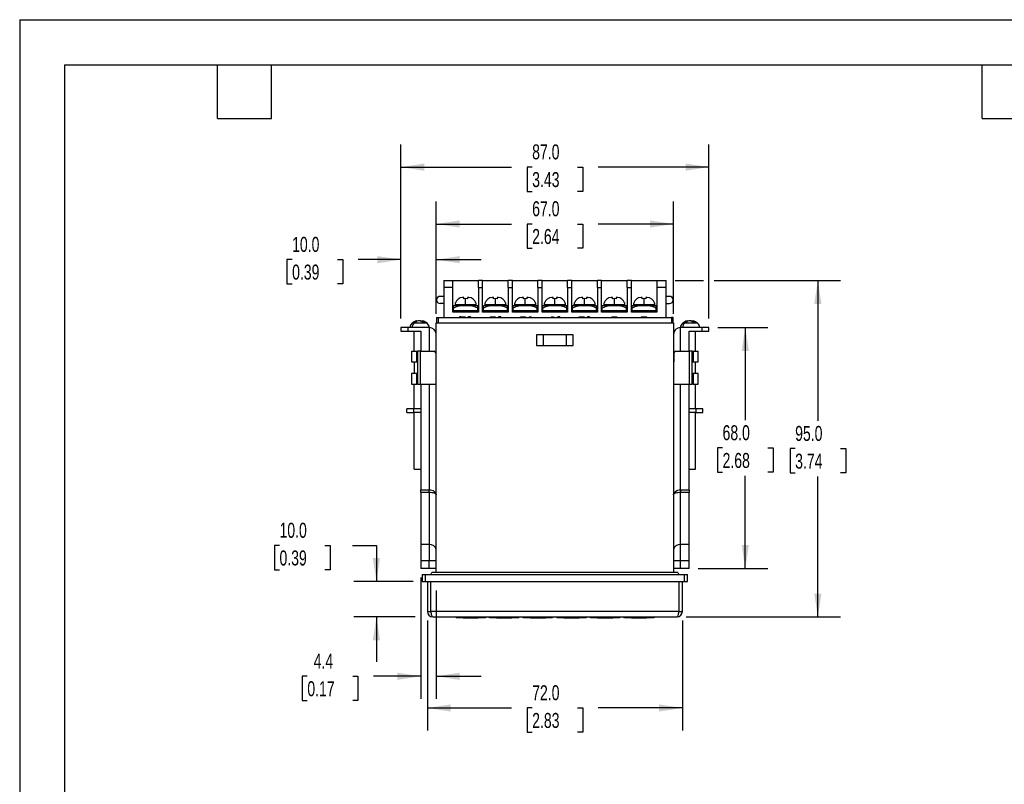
# Model space of a CAD drawing. Header units: millimetres. Extents: x 0 to 559, y 0 to 432.
# Tile 2 of 7: x 0 to 278, y 216 to 432. Entities that reach past the tile are written whole.
import ezdxf

# ---------------------------------------------------------------- set-up
doc = ezdxf.new("R2010")
doc.units = ezdxf.units.MM
doc.header["$LTSCALE"] = 2
doc.layers.add('DIMENSIONS', color=140, linetype='Continuous', lineweight=25)
doc.layers.add('TEXT', color=140, linetype='Continuous', lineweight=25)
doc.styles.add('SLDTEXTSTYLE0', font='TXT', dxfattribs={"width": 0.7})
doc.dimstyles.new('SLDDIMSTYLE1', dxfattribs={"dimtxt": 4.316016, "dimasz": 6.604, "dimexe": 0, "dimexo": 0.0625, "dimgap": 1.079004, "dimtad": 0, "dimtih": 1, "dimtoh": 1, "dimdec": 1, "dimrnd": 1e-09, "dimzin": 12, "dimdsep": 46, "dimtxsty": 'SLDTEXTSTYLE0', "dimsah": 1, "dimcen": 0.09, "dimadec": 0, "dimazin": 3, "dimtfac": 1, "dimtdec": 1, "dimtmove": 0, "dimatfit": 0, "dimfxl": 0, "dimfrac": 2, "dimtolj": 1, "dimtzin": 12, "dimarcsym": 0})
doc.dimstyles.new('SLDDIMSTYLE2', dxfattribs={"dimtxt": 4.316016, "dimasz": 6.604, "dimexe": 0, "dimexo": 0.0625, "dimgap": 1.079004, "dimtad": 0, "dimtih": 1, "dimtoh": 1, "dimdec": 1, "dimrnd": 1e-09, "dimzin": 4, "dimdsep": 46, "dimtxsty": 'SLDTEXTSTYLE0', "dimsah": 1, "dimcen": 0.09, "dimadec": 0, "dimazin": 1, "dimtfac": 1, "dimtdec": 1, "dimtmove": 0, "dimatfit": 0, "dimfxl": 0, "dimfrac": 2, "dimtolj": 1, "dimtzin": 12, "dimarcsym": 0})
doc.dimstyles.new('SLDDIMSTYLE3', dxfattribs={"dimtxt": 4.316016, "dimasz": 6.604, "dimexe": 0, "dimexo": 0.0625, "dimgap": 1.079004, "dimtad": 0, "dimtih": 1, "dimtoh": 1, "dimdec": 1, "dimrnd": 1e-09, "dimzin": 4, "dimdsep": 46, "dimtxsty": 'SLDTEXTSTYLE0', "dimsah": 1, "dimcen": 0.09, "dimadec": 0, "dimazin": 1, "dimtfac": 1, "dimtdec": 1, "dimtofl": 0, "dimtmove": 0, "dimatfit": 3, "dimfxl": 0, "dimfrac": 2, "dimtolj": 1, "dimtzin": 12, "dimarcsym": 0})

# ---------------------------------------------------------------- blocks, each defined once
blk = doc.blocks.new('_D_14')
at = {"layer": 'DIMENSIONS'}
for p, q in [((117.65, 348.72), (117.65, 380.46)), ((184.65, 348.72), (184.65, 380.46)), ((117.65, 374.11), (138.89, 374.11)), ((144.74, 374.11), (143.29, 374.11)), ((143.29, 374.11), (143.29, 367.26)), ((157.56, 374.11), (159.01, 374.11)), ((159.01, 374.11), (159.01, 367.26)), ((184.65, 374.11), (163.41, 374.11)), ((143.29, 367.26), (144.74, 367.26)), ((159.01, 367.26), (157.56, 367.26))]:
    blk.add_line(p, q, dxfattribs=at)
for points in [[(117.65, 374.11), (124.25, 373.1), (124.25, 375.13)], [(184.65, 374.11), (178.05, 375.13), (178.05, 373.1)]]:
    blk.add_solid(points, dxfattribs=at)
at = {"layer": 'DIMENSIONS', "char_height": 4.233, "attachment_point": 1, "style": 'SLDTEXTSTYLE0'}
for s, insert in [('67.0', (144.74, 380.54)), ('2.64', (144.74, 372.71))]:
    blk.add_mtext(s, dxfattribs=dict(at, insert=insert))
blk = doc.blocks.new('_D_15')
at = {"layer": 'DIMENSIONS'}
for p, q in [((107.65, 347.42), (107.65, 396.53)), ((194.65, 347.42), (194.65, 396.53)), ((107.65, 390.18), (138.89, 390.18)), ((144.74, 390.18), (143.29, 390.18)), ((143.29, 390.18), (143.29, 383.32)), ((157.56, 390.18), (159.01, 390.18)), ((159.01, 390.18), (159.01, 383.32)), ((194.65, 390.18), (163.41, 390.18)), ((143.29, 383.32), (144.74, 383.32)), ((159.01, 383.32), (157.56, 383.32))]:
    blk.add_line(p, q, dxfattribs=at)
for points in [[(107.65, 390.18), (114.25, 389.16), (114.25, 391.19)], [(194.65, 390.18), (188.05, 391.19), (188.05, 389.16)]]:
    blk.add_solid(points, dxfattribs=at)
at = {"layer": 'DIMENSIONS', "char_height": 4.233, "attachment_point": 1, "style": 'SLDTEXTSTYLE0'}
for s, insert in [('87.0', (144.74, 396.6)), ('3.43', (144.74, 388.77))]:
    blk.add_mtext(s, dxfattribs=dict(at, insert=insert))
blk = doc.blocks.new('_D_16')
at = {"layer": 'DIMENSIONS'}
for p, q in [((185.09, 358.18), (193.13, 358.18)), ((196.17, 358.18), (231.77, 358.18)), ((225.42, 358.18), (225.42, 318.5)), ((219.01, 310.68), (217.56, 310.68)), ((217.56, 310.68), (217.56, 303.82)), ((231.83, 310.68), (233.28, 310.68)), ((233.28, 310.68), (233.28, 303.82)), ((217.56, 303.82), (219.01, 303.82)), ((233.28, 303.82), (231.83, 303.82)), ((225.42, 263.18), (225.42, 302.85)), ((188.19, 263.18), (231.77, 263.18))]:
    blk.add_line(p, q, dxfattribs=at)
for points in [[(225.42, 358.18), (224.41, 351.57), (226.44, 351.57)], [(225.42, 263.18), (226.44, 269.78), (224.41, 269.78)]]:
    blk.add_solid(points, dxfattribs=at)
at = {"layer": 'DIMENSIONS', "char_height": 4.233, "attachment_point": 1, "style": 'SLDTEXTSTYLE0'}
for s, insert in [('95.0', (219.01, 317.1)), ('3.74', (219.01, 309.27))]:
    blk.add_mtext(s, dxfattribs=dict(at, insert=insert))
blk = doc.blocks.new('_D_17')
at = {"layer": 'DIMENSIONS'}
for p, q in [((115.15, 262.14), (115.15, 231.11)), ((187.15, 262.14), (187.15, 231.11)), ((115.15, 237.46), (138.89, 237.46)), ((144.74, 237.46), (143.29, 237.46)), ((143.29, 237.46), (143.29, 230.6)), ((157.56, 237.46), (159.01, 237.46)), ((159.01, 237.46), (159.01, 230.6)), ((187.15, 237.46), (163.41, 237.46)), ((143.29, 230.6), (144.74, 230.6)), ((159.01, 230.6), (157.56, 230.6))]:
    blk.add_line(p, q, dxfattribs=at)
for points in [[(115.15, 237.46), (121.75, 236.44), (121.75, 238.47)], [(187.15, 237.46), (180.55, 238.47), (180.55, 236.44)]]:
    blk.add_solid(points, dxfattribs=at)
at = {"layer": 'DIMENSIONS', "char_height": 4.233, "attachment_point": 1, "style": 'SLDTEXTSTYLE0'}
for s, insert in [('72.0', (144.74, 243.88)), ('2.83', (144.74, 236.06))]:
    blk.add_mtext(s, dxfattribs=dict(at, insert=insert))
blk = doc.blocks.new('_D_18')
at = {"layer": 'DIMENSIONS'}
for p, q in [((73.38, 283.33), (71.93, 283.33)), ((71.93, 283.33), (71.93, 276.47)), ((86.21, 283.33), (87.65, 283.33)), ((87.65, 283.33), (87.65, 276.47)), ((93.99, 283.33), (100.75, 283.33)), ((100.75, 283.33), (100.75, 273.18)), ((71.93, 276.47), (73.38, 276.47)), ((87.65, 276.47), (86.21, 276.47)), ((111.11, 273.18), (94.4, 273.18)), ((111.73, 263.18), (94.4, 263.18)), ((100.75, 263.18), (100.75, 250.48))]:
    blk.add_line(p, q, dxfattribs=at)
for points in [[(100.75, 273.18), (101.77, 279.78), (99.74, 279.78)], [(100.75, 263.18), (99.74, 256.57), (101.77, 256.57)]]:
    blk.add_solid(points, dxfattribs=at)
at = {"layer": 'DIMENSIONS', "char_height": 4.233, "attachment_point": 1, "style": 'SLDTEXTSTYLE0'}
for s, insert in [('10.0', (73.38, 289.75)), ('0.39', (73.38, 281.93))]:
    blk.add_mtext(s, dxfattribs=dict(at, insert=insert))
blk = doc.blocks.new('_D_19')
at = {"layer": 'DIMENSIONS'}
for p, q in [((113.25, 274.34), (113.25, 240.06)), ((117.65, 270.64), (117.65, 240.06)), ((81.24, 246.41), (79.79, 246.41)), ((79.79, 246.41), (79.79, 239.55)), ((94.06, 246.41), (95.51, 246.41)), ((95.51, 246.41), (95.51, 239.55)), ((113.25, 246.41), (99.91, 246.41)), ((117.65, 246.41), (130.35, 246.41)), ((79.79, 239.55), (81.24, 239.55)), ((95.51, 239.55), (94.06, 239.55))]:
    blk.add_line(p, q, dxfattribs=at)
for points in [[(113.25, 246.41), (106.65, 247.42), (106.65, 245.39)], [(117.65, 246.41), (124.25, 245.39), (124.25, 247.42)]]:
    blk.add_solid(points, dxfattribs=at)
at = {"layer": 'DIMENSIONS', "char_height": 4.233, "attachment_point": 1, "style": 'SLDTEXTSTYLE0'}
for s, insert in [('4.4', (83.03, 252.83)), ('0.17', (81.24, 245.01))]:
    blk.add_mtext(s, dxfattribs=dict(at, insert=insert))
blk = doc.blocks.new('_D_20')
at = {"layer": 'DIMENSIONS'}
for p, q in [((107.65, 347.42), (107.65, 370.4)), ((117.65, 348.72), (117.65, 370.4)), ((76.94, 364.05), (75.49, 364.05)), ((75.49, 364.05), (75.49, 357.19)), ((89.77, 364.05), (91.22, 364.05)), ((91.22, 364.05), (91.22, 357.19)), ((107.65, 364.05), (95.62, 364.05)), ((117.65, 364.05), (130.35, 364.05)), ((75.49, 357.19), (76.94, 357.19)), ((91.22, 357.19), (89.77, 357.19))]:
    blk.add_line(p, q, dxfattribs=at)
for points in [[(107.65, 364.05), (101.05, 365.06), (101.05, 363.03)], [(117.65, 364.05), (124.25, 363.03), (124.25, 365.06)]]:
    blk.add_solid(points, dxfattribs=at)
at = {"layer": 'DIMENSIONS', "char_height": 4.233, "attachment_point": 1, "style": 'SLDTEXTSTYLE0'}
for s, insert in [('10.0', (76.94, 370.47)), ('0.39', (76.94, 362.65))]:
    blk.add_mtext(s, dxfattribs=dict(at, insert=insert))
blk = doc.blocks.new('_D_21')
at = {"layer": 'DIMENSIONS'}
for p, q in [((197.19, 344.88), (211.28, 344.88)), ((204.93, 344.88), (204.93, 318.7)), ((198.51, 310.88), (197.06, 310.88)), ((197.06, 310.88), (197.06, 304.02)), ((211.34, 310.88), (212.79, 310.88)), ((212.79, 310.88), (212.79, 304.02)), ((197.06, 304.02), (198.51, 304.02)), ((212.79, 304.02), (211.34, 304.02)), ((204.93, 276.88), (204.93, 303.05)), ((191.59, 276.88), (211.28, 276.88))]:
    blk.add_line(p, q, dxfattribs=at)
for points in [[(204.93, 344.88), (203.91, 338.27), (205.94, 338.27)], [(204.93, 276.88), (205.94, 283.48), (203.91, 283.48)]]:
    blk.add_solid(points, dxfattribs=at)
at = {"layer": 'DIMENSIONS', "char_height": 4.233, "attachment_point": 1, "style": 'SLDTEXTSTYLE0'}
for s, insert in [('68.0', (198.51, 317.3)), ('2.68', (198.51, 309.47))]:
    blk.add_mtext(s, dxfattribs=dict(at, insert=insert))

msp = doc.modelspace()

# ---------------------------------------------------------------- linework, layer by layer
at = {"color": 7, "linetype": 'Continuous'}
for q in [(0, 0.01), (558.8, 431.81)]:
    msp.add_line((0, 431.81), q, dxfattribs=at)
for p, q in [((119.75, 358.18), (122.35, 358.18)), ((119.75, 358.18), (119.75, 356.21)), ((122.35, 356.21), (119.75, 356.21)), ((119.75, 356.21), (119.75, 347.68)), ((122.35, 356.21), (122.35, 358.18)), ((122.35, 358.18), (129.55, 358.18)), ((122.35, 349.18), (122.35, 356.21)), ((130.75, 358.18), (129.55, 358.18)), ((129.55, 356.21), (129.55, 358.18)), ((129.55, 356.21), (129.55, 349.18)), ((129.55, 356.21), (130.75, 356.21)), ((130.75, 356.21), (130.75, 358.18)), ((130.75, 358.18), (137.95, 358.18)), ((130.75, 349.18), (130.75, 356.21)), ((139.15, 358.18), (137.95, 358.18)), ((137.95, 356.21), (137.95, 358.18)), ((137.95, 356.21), (137.95, 349.18)), ((137.95, 356.21), (139.15, 356.21)), ((139.15, 356.21), (139.15, 358.18)), ((139.15, 358.18), (146.35, 358.18)), ((139.15, 349.18), (139.15, 356.21)), ((147.55, 358.18), (146.35, 358.18)), ((146.35, 356.21), (146.35, 358.18)), ((146.35, 356.21), (146.35, 349.18)), ((146.35, 356.21), (147.55, 356.21)), ((147.55, 356.21), (147.55, 358.18)), ((147.55, 358.18), (154.75, 358.18)), ((147.55, 349.18), (147.55, 356.21)), ((155.95, 358.18), (154.75, 358.18)), ((154.75, 356.21), (154.75, 358.18)), ((154.75, 356.21), (154.75, 349.18)), ((154.75, 356.21), (155.95, 356.21)), ((155.95, 356.21), (155.95, 358.18)), ((155.95, 358.18), (163.15, 358.18)), ((155.95, 349.18), (155.95, 356.21)), ((164.35, 358.18), (163.15, 358.18)), ((163.15, 356.21), (163.15, 358.18)), ((163.15, 356.21), (163.15, 349.18)), ((163.15, 356.21), (164.35, 356.21)), ((164.35, 356.21), (164.35, 358.18)), ((164.35, 358.18), (171.55, 358.18)), ((164.35, 349.18), (164.35, 356.21)), ((172.75, 358.18), (171.55, 358.18)), ((171.55, 356.21), (171.55, 358.18)), ((171.55, 356.21), (171.55, 349.18)), ((171.55, 356.21), (172.75, 356.21)), ((172.75, 356.21), (172.75, 358.18)), ((172.75, 358.18), (179.95, 358.18)), ((172.75, 349.18), (172.75, 356.21)), ((179.95, 358.18), (182.55, 358.18)), ((179.95, 358.18), (179.95, 356.21)), ((179.95, 356.21), (179.95, 349.18)), ((182.55, 356.21), (179.95, 356.21)), ((182.55, 356.21), (182.55, 358.18)), ((182.55, 347.68), (182.55, 356.21)), ((119.75, 353.68), (118.75, 353.68)), ((125.45, 353.33), (125.08, 353.33)), ((125.45, 353.02), (125.45, 353.33)), ((126.45, 353.33), (126.45, 353.02)), ((126.82, 353.33), (126.45, 353.33)), ((133.85, 353.33), (133.48, 353.33)), ((133.85, 353.02), (133.85, 353.33)), ((134.85, 353.33), (134.85, 353.02)), ((135.22, 353.33), (134.85, 353.33)), ((142.25, 353.33), (141.88, 353.33)), ((142.25, 353.02), (142.25, 353.33)), ((143.25, 353.33), (143.25, 353.02)), ((143.62, 353.33), (143.25, 353.33)), ((150.65, 353.33), (150.28, 353.33)), ((150.65, 353.02), (150.65, 353.33)), ((151.65, 353.33), (151.65, 353.02)), ((152.02, 353.33), (151.65, 353.33)), ((159.05, 353.33), (158.68, 353.33)), ((159.05, 353.02), (159.05, 353.33)), ((160.05, 353.33), (160.05, 353.02)), ((160.42, 353.33), (160.05, 353.33)), ((167.45, 353.33), (167.08, 353.33)), ((167.45, 353.02), (167.45, 353.33)), ((168.45, 353.33), (168.45, 353.02)), ((168.82, 353.33), (168.45, 353.33)), ((175.85, 353.33), (175.48, 353.33)), ((175.85, 353.02), (175.85, 353.33)), ((176.85, 353.33), (176.85, 353.02)), ((177.22, 353.33), (176.85, 353.33)), ((183.55, 353.68), (182.55, 353.68)), ((119.75, 351.68), (118.75, 351.68)), ((122.55, 350.33), (122.55, 351.02)), ((125.95, 351.03), (122.64, 351.03)), ((122.95, 351.33), (122.95, 351.03)), ((125.95, 351.33), (122.95, 351.33)), ((123.01, 351.83), (123.06, 351.83)), ((125.95, 353.06), (125.45, 353.02)), ((125.95, 351.33), (125.95, 353.06)), ((126.45, 353.02), (125.95, 353.06)), ((125.95, 351.33), (125.95, 351.03)), ((128.95, 351.33), (125.95, 351.33)), ((125.95, 351.03), (125.95, 351.02)), ((129.26, 351.03), (125.95, 351.03)), ((128.84, 351.83), (128.89, 351.83)), ((128.95, 351.03), (128.95, 351.33)), ((129.35, 350.33), (129.35, 351.02)), ((130.95, 350.33), (130.95, 351.02)), ((134.35, 351.03), (131.04, 351.03)), ((131.35, 351.33), (131.35, 351.03)), ((134.35, 351.33), (131.35, 351.33)), ((131.41, 351.83), (131.46, 351.83)), ((134.35, 353.06), (133.85, 353.02)), ((134.35, 351.33), (134.35, 353.06)), ((134.85, 353.02), (134.35, 353.06)), ((134.35, 351.33), (134.35, 351.03)), ((137.35, 351.33), (134.35, 351.33)), ((134.35, 351.03), (134.35, 351.02)), ((137.66, 351.03), (134.35, 351.03)), ((137.24, 351.83), (137.29, 351.83)), ((137.35, 351.03), (137.35, 351.33)), ((137.75, 350.33), (137.75, 351.02)), ((139.35, 350.33), (139.35, 351.02)), ((142.75, 351.03), (139.44, 351.03)), ((139.75, 351.33), (139.75, 351.03)), ((142.75, 351.33), (139.75, 351.33)), ((139.81, 351.83), (139.86, 351.83)), ((142.75, 353.06), (142.25, 353.02)), ((142.75, 351.33), (142.75, 353.06)), ((143.25, 353.02), (142.75, 353.06)), ((142.75, 351.33), (142.75, 351.03)), ((145.75, 351.33), (142.75, 351.33)), ((142.75, 351.03), (142.75, 351.02)), ((146.06, 351.03), (142.75, 351.03)), ((145.64, 351.83), (145.69, 351.83)), ((145.75, 351.03), (145.75, 351.33)), ((146.15, 350.33), (146.15, 351.02)), ((147.75, 350.33), (147.75, 351.02)), ((151.15, 351.03), (147.84, 351.03)), ((148.15, 351.33), (148.15, 351.03)), ((151.15, 351.33), (148.15, 351.33)), ((148.21, 351.83), (148.26, 351.83)), ((151.15, 353.06), (150.65, 353.02)), ((151.15, 351.33), (151.15, 353.06)), ((151.65, 353.02), (151.15, 353.06)), ((151.15, 351.33), (151.15, 351.03)), ((154.15, 351.33), (151.15, 351.33)), ((151.15, 351.03), (151.15, 351.02)), ((154.46, 351.03), (151.15, 351.03)), ((154.04, 351.83), (154.09, 351.83)), ((154.15, 351.03), (154.15, 351.33)), ((154.55, 350.33), (154.55, 351.02)), ((156.15, 350.33), (156.15, 351.02)), ((159.55, 351.03), (156.24, 351.03)), ((156.55, 351.33), (156.55, 351.03)), ((159.55, 351.33), (156.55, 351.33)), ((156.61, 351.83), (156.66, 351.83)), ((159.55, 353.06), (159.05, 353.02)), ((159.55, 351.33), (159.55, 353.06)), ((160.05, 353.02), (159.55, 353.06)), ((159.55, 351.33), (159.55, 351.03)), ((162.55, 351.33), (159.55, 351.33)), ((159.55, 351.03), (159.55, 351.02)), ((162.86, 351.03), (159.55, 351.03)), ((162.44, 351.83), (162.49, 351.83)), ((162.55, 351.03), (162.55, 351.33)), ((162.95, 350.33), (162.95, 351.02)), ((164.55, 350.33), (164.55, 351.02)), ((167.95, 351.03), (164.64, 351.03)), ((164.95, 351.33), (164.95, 351.03)), ((167.95, 351.33), (164.95, 351.33)), ((165.01, 351.83), (165.06, 351.83)), ((167.95, 353.06), (167.45, 353.02)), ((167.95, 351.33), (167.95, 353.06)), ((168.45, 353.02), (167.95, 353.06)), ((167.95, 351.33), (167.95, 351.03)), ((170.95, 351.33), (167.95, 351.33)), ((167.95, 351.03), (167.95, 351.02)), ((171.26, 351.03), (167.95, 351.03)), ((170.84, 351.83), (170.89, 351.83)), ((170.95, 351.03), (170.95, 351.33)), ((171.35, 350.33), (171.35, 351.02)), ((172.95, 350.33), (172.95, 351.02)), ((176.35, 351.03), (173.04, 351.03)), ((173.35, 351.33), (173.35, 351.03)), ((176.35, 351.33), (173.35, 351.33)), ((173.41, 351.83), (173.46, 351.83)), ((176.35, 353.06), (175.85, 353.02)), ((176.35, 351.33), (176.35, 353.06)), ((176.85, 353.02), (176.35, 353.06)), ((176.35, 351.33), (176.35, 351.03)), ((179.35, 351.33), (176.35, 351.33)), ((176.35, 351.03), (176.35, 351.02)), ((179.66, 351.03), (176.35, 351.03)), ((179.24, 351.83), (179.29, 351.83)), ((179.35, 351.03), (179.35, 351.33)), ((179.75, 350.33), (179.75, 351.02)), ((182.55, 351.68), (183.55, 351.68)), ((117.75, 347.68), (117.75, 346.18)), ((117.75, 347.68), (118.25, 347.68)), ((118.25, 346.18), (118.25, 347.68)), ((118.25, 347.68), (184.05, 347.68)), ((129.55, 349.18), (122.35, 349.18)), ((129.45, 349.58), (122.45, 349.58)), ((122.45, 349.58), (122.45, 349.18)), ((122.55, 349.58), (122.55, 350.33)), ((124.2, 347.88), (124.2, 347.68)), ((124.21, 347.88), (124.2, 347.88)), ((124.21, 347.88), (124.21, 347.68)), ((124.22, 347.88), (124.21, 347.88)), ((124.22, 347.88), (124.22, 347.68)), ((124.25, 347.88), (124.22, 347.88)), ((124.25, 347.88), (124.25, 347.68)), ((124.28, 347.88), (124.25, 347.88)), ((124.28, 347.88), (124.28, 347.68)), ((124.58, 347.88), (124.28, 347.88)), ((124.58, 347.88), (124.58, 347.68)), ((124.58, 347.88), (124.6, 347.88)), ((124.58, 347.88), (124.58, 347.68)), ((124.58, 347.88), (124.58, 347.88)), ((124.6, 347.88), (124.6, 347.68)), ((124.6, 347.88), (124.63, 347.88)), ((124.63, 347.88), (124.63, 347.68)), ((124.63, 347.88), (124.67, 347.88)), ((124.67, 347.88), (124.67, 347.68)), ((124.67, 347.88), (124.71, 347.88)), ((124.71, 347.88), (124.71, 347.68)), ((124.71, 347.88), (124.76, 347.88)), ((124.76, 347.88), (124.76, 347.68)), ((124.76, 347.88), (124.81, 347.88)), ((124.81, 347.88), (124.81, 347.68)), ((124.81, 347.88), (125.75, 347.88)), ((125.75, 347.88), (125.75, 347.68)), ((125.75, 347.88), (125.79, 347.88)), ((125.79, 347.88), (125.79, 347.68)), ((126.7, 347.88), (126.7, 347.68)), ((126.72, 347.88), (126.7, 347.88)), ((126.7, 347.68), (126.7, 347.88)), ((126.7, 347.88), (126.7, 347.88)), ((126.72, 347.88), (126.72, 347.68)), ((126.75, 347.88), (126.72, 347.88)), ((126.75, 347.88), (126.75, 347.68)), ((126.77, 347.88), (126.75, 347.88)), ((126.77, 347.88), (126.77, 347.68)), ((126.81, 347.88), (126.77, 347.88)), ((126.81, 347.88), (126.81, 347.68)), ((126.84, 347.88), (126.81, 347.88)), ((126.84, 347.88), (126.84, 347.68)), ((126.85, 347.88), (126.84, 347.88)), ((126.85, 347.88), (126.85, 347.68)), ((126.86, 347.88), (126.85, 347.88)), ((126.86, 347.88), (126.86, 347.68)), ((126.89, 347.88), (126.86, 347.88)), ((126.89, 347.88), (126.89, 347.68)), ((126.97, 347.88), (126.89, 347.88)), ((126.97, 347.88), (126.97, 347.68)), ((127.11, 347.88), (126.97, 347.88)), ((127.11, 347.88), (127.11, 347.68)), ((127.23, 347.88), (127.11, 347.88)), ((127.23, 347.88), (127.23, 347.68)), ((127.25, 347.88), (127.23, 347.88)), ((127.25, 347.88), (127.25, 347.68)), ((127.27, 347.88), (127.25, 347.88)), ((127.27, 347.88), (127.27, 347.68)), ((127.29, 347.88), (127.27, 347.88)), ((127.29, 347.88), (127.29, 347.68)), ((127.3, 347.88), (127.29, 347.88)), ((127.3, 347.88), (127.3, 347.68)), ((129.35, 349.58), (129.35, 350.33)), ((129.45, 349.18), (129.45, 349.58)), ((137.95, 349.18), (130.75, 349.18)), ((130.85, 349.58), (130.85, 349.18)), ((137.85, 349.58), (130.85, 349.58)), ((130.95, 349.58), (130.95, 350.33)), ((132.9, 347.88), (132.9, 347.68)), ((132.9, 347.88), (132.94, 347.88)), ((132.94, 347.88), (132.94, 347.68)), ((132.94, 347.88), (132.95, 347.88)), ((132.95, 347.88), (132.95, 347.68)), ((132.95, 347.88), (133, 347.88)), ((133, 347.88), (133, 347.68)), ((133, 347.88), (133.12, 347.88)), ((133.12, 347.88), (133.12, 347.68)), ((133.12, 347.88), (133.37, 347.88)), ((133.37, 347.88), (133.37, 347.68)), ((133.37, 347.88), (133.6, 347.88)), ((133.6, 347.88), (133.6, 347.68)), ((133.6, 347.88), (133.89, 347.88)), ((133.89, 347.88), (133.89, 347.68)), ((133.89, 347.88), (134.08, 347.88)), ((134.08, 347.88), (134.08, 347.68)), ((134.08, 347.88), (134.21, 347.88)), ((134.21, 347.88), (134.21, 347.68)), ((134.21, 347.88), (134.24, 347.88)), ((134.24, 347.88), (134.24, 347.68)), ((134.24, 347.88), (134.27, 347.88)), ((134.27, 347.88), (134.27, 347.68)), ((134.27, 347.88), (134.3, 347.88)), ((134.3, 347.88), (134.3, 347.68)), ((134.3, 347.88), (134.3, 347.68)), ((134.3, 347.88), (134.3, 347.88)), ((135.27, 347.68), (135.27, 347.88)), ((135.28, 347.88), (135.27, 347.88)), ((135.28, 347.88), (135.28, 347.68)), ((135.3, 347.88), (135.28, 347.88)), ((135.3, 347.88), (135.3, 347.68)), ((135.33, 347.88), (135.3, 347.88)), ((135.33, 347.88), (135.33, 347.68)), ((135.35, 347.88), (135.33, 347.88)), ((135.35, 347.88), (135.35, 347.68)), ((135.39, 347.88), (135.35, 347.88)), ((135.39, 347.88), (135.39, 347.68)), ((135.42, 347.88), (135.39, 347.88)), ((135.42, 347.88), (135.42, 347.68)), ((135.43, 347.88), (135.42, 347.88)), ((135.43, 347.88), (135.43, 347.68)), ((135.44, 347.88), (135.43, 347.88)), ((135.44, 347.88), (135.44, 347.68)), ((135.47, 347.88), (135.44, 347.88)), ((135.47, 347.88), (135.47, 347.68)), ((135.55, 347.88), (135.47, 347.88)), ((135.55, 347.88), (135.55, 347.68)), ((135.69, 347.88), (135.55, 347.88)), ((135.69, 347.88), (135.69, 347.68)), ((135.81, 347.88), (135.69, 347.88)), ((135.81, 347.88), (135.81, 347.68)), ((135.83, 347.88), (135.81, 347.88)), ((135.83, 347.88), (135.83, 347.68)), ((135.85, 347.88), (135.83, 347.88)), ((135.85, 347.88), (135.85, 347.68)), ((135.87, 347.88), (135.85, 347.88)), ((135.87, 347.88), (135.87, 347.68)), ((135.88, 347.88), (135.87, 347.88)), ((135.88, 347.88), (135.88, 347.68)), ((137.75, 349.58), (137.75, 350.33)), ((137.85, 349.18), (137.85, 349.58)), ((146.35, 349.18), (139.15, 349.18)), ((146.25, 349.58), (139.25, 349.58)), ((139.25, 349.58), (139.25, 349.18)), ((139.35, 349.58), (139.35, 350.33)), ((141.48, 347.88), (141.48, 347.68)), ((141.48, 347.88), (141.49, 347.88)), ((141.49, 347.88), (141.49, 347.68)), ((141.49, 347.88), (141.5, 347.88)), ((141.5, 347.88), (141.5, 347.68)), ((141.5, 347.88), (141.53, 347.88)), ((141.53, 347.88), (141.53, 347.68)), ((141.53, 347.88), (141.58, 347.88)), ((141.58, 347.88), (141.58, 347.68)), ((141.58, 347.88), (141.69, 347.88)), ((141.69, 347.88), (141.69, 347.68)), ((141.69, 347.88), (141.95, 347.88)), ((141.95, 347.88), (141.95, 347.68)), ((141.95, 347.88), (142.18, 347.88)), ((142.18, 347.88), (142.18, 347.68)), ((142.18, 347.88), (142.47, 347.88)), ((142.47, 347.88), (142.47, 347.68)), ((142.47, 347.88), (142.66, 347.88)), ((142.66, 347.88), (142.66, 347.68)), ((142.66, 347.88), (142.79, 347.88)), ((142.79, 347.88), (142.79, 347.68)), ((142.79, 347.88), (142.82, 347.88)), ((142.82, 347.88), (142.82, 347.68)), ((142.85, 347.88), (142.82, 347.88)), ((142.85, 347.88), (142.85, 347.68)), ((142.88, 347.88), (142.85, 347.88)), ((142.88, 347.88), (142.88, 347.68)), ((143.85, 347.88), (143.85, 347.68)), ((143.85, 347.88), (143.86, 347.88)), ((143.86, 347.88), (143.86, 347.68)), ((143.86, 347.88), (143.88, 347.88)), ((143.88, 347.88), (143.88, 347.68)), ((143.88, 347.88), (143.9, 347.88)), ((143.9, 347.88), (143.9, 347.68)), ((143.9, 347.88), (143.93, 347.88)), ((143.93, 347.88), (143.93, 347.68)), ((143.93, 347.88), (143.97, 347.88)), ((143.97, 347.88), (143.97, 347.68)), ((143.97, 347.88), (143.99, 347.88)), ((143.99, 347.88), (143.99, 347.68)), ((143.99, 347.88), (144.01, 347.88)), ((144.01, 347.88), (144.01, 347.68)), ((144.01, 347.88), (144.02, 347.88)), ((144.02, 347.88), (144.02, 347.68)), ((144.02, 347.88), (144.05, 347.88)), ((144.05, 347.88), (144.05, 347.68)), ((144.05, 347.88), (144.13, 347.88)), ((144.13, 347.88), (144.13, 347.68)), ((144.13, 347.88), (144.27, 347.88)), ((144.27, 347.88), (144.27, 347.68)), ((144.27, 347.88), (144.39, 347.88)), ((144.39, 347.88), (144.39, 347.68)), ((144.39, 347.88), (144.41, 347.88)), ((144.41, 347.88), (144.41, 347.68)), ((144.41, 347.88), (144.43, 347.88)), ((144.43, 347.88), (144.43, 347.68)), ((144.43, 347.88), (144.45, 347.88)), ((144.45, 347.88), (144.45, 347.68)), ((144.45, 347.88), (144.46, 347.88)), ((144.46, 347.88), (144.46, 347.68)), ((146.15, 349.58), (146.15, 350.33)), ((146.25, 349.18), (146.25, 349.58)), ((154.75, 349.18), (147.55, 349.18)), ((154.65, 349.58), (147.65, 349.58)), ((147.65, 349.58), (147.65, 349.18)), ((147.75, 349.58), (147.75, 350.33)), ((150.16, 347.88), (150.16, 347.68)), ((150.16, 347.88), (150.18, 347.88)), ((150.16, 347.88), (150.16, 347.68)), ((150.16, 347.88), (150.16, 347.88)), ((150.18, 347.88), (150.18, 347.68)), ((150.18, 347.88), (150.21, 347.88)), ((150.21, 347.88), (150.21, 347.68)), ((150.21, 347.88), (150.24, 347.88)), ((150.24, 347.88), (150.24, 347.68)), ((150.24, 347.88), (150.27, 347.88)), ((150.27, 347.88), (150.27, 347.68)), ((150.27, 347.88), (150.3, 347.88)), ((150.3, 347.88), (150.3, 347.68)), ((150.3, 347.88), (150.31, 347.88)), ((150.31, 347.88), (150.31, 347.68)), ((150.31, 347.88), (150.32, 347.88)), ((150.32, 347.88), (150.32, 347.68)), ((150.32, 347.88), (150.36, 347.88)), ((150.36, 347.88), (150.36, 347.68)), ((150.36, 347.88), (150.43, 347.88)), ((150.43, 347.88), (150.43, 347.68)), ((150.43, 347.88), (150.57, 347.88)), ((150.57, 347.88), (150.57, 347.68)), ((150.57, 347.88), (150.69, 347.88)), ((150.69, 347.88), (150.69, 347.68)), ((150.69, 347.88), (150.71, 347.88)), ((150.71, 347.88), (150.71, 347.68)), ((150.71, 347.88), (150.74, 347.88)), ((150.74, 347.88), (150.74, 347.68)), ((150.74, 347.88), (150.75, 347.88)), ((150.75, 347.88), (150.75, 347.68)), ((150.75, 347.88), (150.76, 347.88)), ((150.76, 347.88), (150.76, 347.68)), ((151.96, 347.88), (151.96, 347.68)), ((151.96, 347.88), (151.97, 347.88)), ((151.97, 347.68), (151.97, 347.88)), ((151.99, 347.88), (151.97, 347.88)), ((151.99, 347.88), (151.99, 347.68)), ((152.01, 347.88), (151.99, 347.88)), ((152.01, 347.88), (152.01, 347.68)), ((152.04, 347.88), (152.01, 347.88)), ((152.04, 347.88), (152.04, 347.68)), ((152.07, 347.88), (152.04, 347.88)), ((152.07, 347.88), (152.07, 347.68)), ((152.1, 347.88), (152.07, 347.88)), ((152.1, 347.88), (152.1, 347.68)), ((152.12, 347.88), (152.1, 347.88)), ((152.12, 347.88), (152.12, 347.68)), ((152.12, 347.88), (152.12, 347.68)), ((152.12, 347.88), (152.12, 347.88)), ((152.16, 347.88), (152.12, 347.88)), ((152.16, 347.88), (152.16, 347.68)), ((152.24, 347.88), (152.16, 347.88)), ((152.24, 347.88), (152.24, 347.68)), ((152.38, 347.88), (152.24, 347.88)), ((152.38, 347.88), (152.38, 347.68)), ((152.5, 347.88), (152.38, 347.88)), ((152.5, 347.88), (152.5, 347.68)), ((152.52, 347.88), (152.5, 347.88)), ((152.52, 347.88), (152.52, 347.68)), ((152.54, 347.88), (152.52, 347.88)), ((152.54, 347.88), (152.54, 347.68)), ((152.55, 347.88), (152.54, 347.88)), ((152.55, 347.88), (152.55, 347.68)), ((152.56, 347.88), (152.55, 347.88)), ((152.56, 347.88), (152.56, 347.68)), ((154.55, 349.58), (154.55, 350.33)), ((154.65, 349.18), (154.65, 349.58)), ((163.15, 349.18), (155.95, 349.18)), ((156.05, 349.58), (156.05, 349.18)), ((163.05, 349.58), (156.05, 349.58)), ((156.15, 349.58), (156.15, 350.33)), ((157.98, 347.68), (157.98, 347.88)), ((157.98, 347.88), (158.03, 347.88)), ((158.03, 347.88), (158.03, 347.68)), ((158.03, 347.88), (158.15, 347.88)), ((158.15, 347.88), (158.15, 347.68)), ((158.15, 347.88), (158.4, 347.88)), ((158.4, 347.88), (158.4, 347.68)), ((158.4, 347.88), (158.68, 347.88)), ((158.68, 347.88), (158.68, 347.68)), ((158.68, 347.88), (158.86, 347.88)), ((158.86, 347.88), (158.86, 347.68)), ((158.86, 347.88), (159.03, 347.88)), ((159.03, 347.88), (159.03, 347.68)), ((159.03, 347.88), (159.21, 347.88)), ((159.21, 347.88), (159.21, 347.68)), ((159.21, 347.88), (159.35, 347.88)), ((159.35, 347.88), (159.35, 347.68)), ((159.35, 347.88), (159.38, 347.88)), ((159.38, 347.88), (159.38, 347.68)), ((160.35, 347.68), (160.35, 347.88)), ((160.36, 347.88), (160.35, 347.88)), ((160.36, 347.88), (160.36, 347.68)), ((160.38, 347.88), (160.36, 347.88)), ((160.38, 347.88), (160.38, 347.68)), ((160.41, 347.88), (160.38, 347.88)), ((160.41, 347.88), (160.41, 347.68)), ((160.43, 347.88), (160.41, 347.88)), ((160.43, 347.88), (160.43, 347.68)), ((160.47, 347.88), (160.43, 347.88)), ((160.47, 347.88), (160.47, 347.68)), ((160.5, 347.88), (160.47, 347.88)), ((160.5, 347.88), (160.5, 347.68)), ((160.51, 347.88), (160.5, 347.88)), ((160.51, 347.88), (160.51, 347.68)), ((160.52, 347.88), (160.51, 347.88)), ((160.52, 347.88), (160.52, 347.68)), ((160.55, 347.88), (160.52, 347.88)), ((160.55, 347.88), (160.55, 347.68)), ((160.63, 347.88), (160.55, 347.88)), ((160.63, 347.88), (160.63, 347.68)), ((160.77, 347.88), (160.63, 347.88)), ((160.77, 347.88), (160.77, 347.68)), ((160.89, 347.88), (160.77, 347.88)), ((160.89, 347.88), (160.89, 347.68)), ((160.91, 347.88), (160.89, 347.88)), ((160.91, 347.88), (160.91, 347.68)), ((160.93, 347.88), (160.91, 347.88)), ((160.93, 347.88), (160.93, 347.68)), ((160.95, 347.88), (160.93, 347.88)), ((160.95, 347.88), (160.95, 347.68)), ((160.96, 347.88), (160.95, 347.88)), ((160.96, 347.88), (160.96, 347.68)), ((162.95, 349.58), (162.95, 350.33)), ((163.05, 349.18), (163.05, 349.58)), ((171.55, 349.18), (164.35, 349.18)), ((171.45, 349.58), (164.45, 349.58)), ((164.45, 349.58), (164.45, 349.18)), ((164.55, 349.58), (164.55, 350.33)), ((167.21, 347.88), (167.21, 347.68)), ((167.21, 347.88), (167.27, 347.88)), ((167.27, 347.88), (167.27, 347.68)), ((167.27, 347.88), (167.44, 347.88)), ((167.44, 347.88), (167.44, 347.68)), ((167.44, 347.88), (167.68, 347.88)), ((167.68, 347.88), (167.68, 347.68)), ((167.68, 347.88), (167.89, 347.88)), ((167.89, 347.88), (167.89, 347.68)), ((167.89, 347.88), (168.21, 347.88)), ((168.21, 347.88), (168.21, 347.68)), ((168.21, 347.88), (168.43, 347.88)), ((168.43, 347.88), (168.43, 347.68)), ((168.43, 347.88), (168.59, 347.88)), ((168.59, 347.88), (168.59, 347.68)), ((168.59, 347.88), (168.62, 347.88)), ((168.62, 347.88), (168.62, 347.68)), ((171.35, 349.58), (171.35, 350.33)), ((171.45, 349.18), (171.45, 349.58)), ((179.95, 349.18), (172.75, 349.18)), ((172.85, 349.58), (172.85, 349.18)), ((179.85, 349.58), (172.85, 349.58)), ((172.95, 349.58), (172.95, 350.33)), ((175.55, 347.88), (175.55, 347.68)), ((175.55, 347.88), (175.58, 347.88)), ((175.58, 347.88), (175.58, 347.68)), ((175.58, 347.88), (175.61, 347.88)), ((175.61, 347.88), (175.61, 347.68)), ((175.61, 347.88), (175.66, 347.88)), ((175.66, 347.88), (175.66, 347.68)), ((175.66, 347.88), (175.78, 347.88)), ((175.78, 347.88), (175.78, 347.68)), ((175.78, 347.88), (176.04, 347.88)), ((176.04, 347.68), (176.04, 347.88)), ((176.04, 347.88), (176.28, 347.88)), ((176.28, 347.88), (176.28, 347.68)), ((176.28, 347.88), (176.58, 347.88)), ((176.58, 347.88), (176.58, 347.68)), ((176.58, 347.88), (176.78, 347.88)), ((176.78, 347.88), (176.78, 347.68)), ((176.78, 347.88), (176.92, 347.88)), ((176.92, 347.88), (176.92, 347.68)), ((176.92, 347.88), (176.95, 347.88)), ((176.95, 347.88), (176.95, 347.68)), ((176.95, 347.88), (177, 347.88)), ((177, 347.88), (177, 347.68)), ((177, 347.88), (177.01, 347.88)), ((177.01, 347.88), (177.01, 347.68)), ((179.75, 349.58), (179.75, 350.33)), ((179.85, 349.18), (179.85, 349.58)), ((184.05, 347.68), (184.05, 346.18)), ((184.55, 347.68), (184.05, 347.68)), ((184.55, 346.18), (184.55, 347.68)), ((107.65, 344.88), (107.65, 343.88)), ((109.65, 344.88), (107.65, 344.88)), ((115.65, 344.88), (109.65, 344.88)), ((109.65, 344.88), (109.65, 343.88)), ((111.32, 346.12), (110.85, 346.12)), ((115.05, 346.12), (111.32, 346.12)), ((112, 346.47), (111.51, 346.47)), ((112.13, 346.77), (112.11, 346.77)), ((112.13, 346.77), (112.18, 346.77)), ((112.14, 346.54), (112.13, 346.77)), ((112.18, 346.77), (112.19, 346.56)), ((112.95, 346.77), (112.62, 346.77)), ((113.12, 346.77), (112.95, 346.77)), ((113.63, 346.47), (113.12, 346.77)), ((113.12, 346.77), (113.28, 346.77)), ((113.28, 346.77), (113.28, 346.68)), ((113.72, 346.77), (113.7, 346.47)), ((113.72, 346.77), (114.23, 346.47)), ((113.79, 346.77), (113.72, 346.77)), ((115.65, 344.88), (115.7, 344.88)), ((115.65, 344.88), (115.65, 338.18)), ((117.65, 275.68), (117.65, 346.18)), ((117.65, 346.18), (184.65, 346.18)), ((184.65, 346.18), (184.65, 275.68)), ((186.6, 344.88), (186.65, 344.88)), ((192.65, 344.88), (186.65, 344.88)), ((186.65, 338.18), (186.65, 344.88)), ((187.72, 346.12), (187.25, 346.12)), ((191.45, 346.12), (187.72, 346.12)), ((188.4, 346.47), (187.91, 346.47)), ((188.53, 346.77), (188.51, 346.77)), ((188.53, 346.77), (188.58, 346.77)), ((188.54, 346.54), (188.53, 346.77)), ((188.58, 346.77), (188.59, 346.56)), ((189.35, 346.77), (189.02, 346.77)), ((189.52, 346.77), (189.35, 346.77)), ((189.52, 346.77), (189.68, 346.77)), ((190.03, 346.47), (189.52, 346.77)), ((189.68, 346.77), (189.68, 346.68)), ((190.12, 346.77), (190.1, 346.47)), ((190.19, 346.77), (190.12, 346.77)), ((190.12, 346.77), (190.63, 346.47)), ((192.65, 344.88), (192.65, 343.88)), ((194.65, 344.88), (192.65, 344.88)), ((194.65, 343.88), (194.65, 344.88)), ((107.65, 343.88), (109.65, 343.88)), ((109.65, 343.88), (113.25, 343.88)), ((111.45, 338.18), (111.45, 343.88)), ((113.25, 343.88), (113.25, 338.18)), ((156.35, 342.78), (145.95, 342.78)), ((145.95, 342.78), (145.95, 339.78)), ((147.95, 339.78), (147.95, 342.78)), ((154.35, 342.78), (154.35, 339.78)), ((156.35, 339.78), (156.35, 342.78)), ((189.05, 343.88), (192.65, 343.88)), ((189.05, 338.18), (189.05, 343.88)), ((190.85, 338.18), (190.85, 343.88)), ((192.65, 343.88), (194.65, 343.88)), ((145.95, 339.78), (156.35, 339.78)), ((110.7, 338.18), (110.7, 335.18)), ((110.7, 338.18), (112.14, 338.18)), ((112.14, 335.18), (112.14, 338.18)), ((112.14, 338.18), (112.4, 338.18)), ((112.4, 338.18), (112.4, 328.88)), ((113.2, 338.18), (112.4, 338.18)), ((113.2, 328.88), (113.2, 338.18)), ((113.2, 338.18), (117.1, 338.18)), ((117.5, 337.78), (117.5, 335.18)), ((184.8, 335.18), (184.8, 337.78)), ((185.2, 338.18), (189.1, 338.18)), ((189.1, 338.18), (189.1, 328.88)), ((189.9, 338.18), (189.1, 338.18)), ((189.9, 328.88), (189.9, 338.18)), ((189.9, 338.18), (190.16, 338.18)), ((190.16, 338.18), (190.16, 335.18)), ((190.16, 338.18), (191.6, 338.18)), ((191.6, 335.18), (191.6, 338.18)), ((110.7, 335.18), (112.14, 335.18)), ((111.45, 335.18), (111.45, 331.88)), ((112.4, 335.18), (112.14, 335.18)), ((117.5, 335.18), (117.65, 335.18)), ((184.65, 335.18), (184.8, 335.18)), ((189.9, 335.18), (190.16, 335.18)), ((190.16, 335.18), (191.6, 335.18)), ((190.85, 331.88), (190.85, 335.18)), ((110.7, 331.88), (110.7, 328.88)), ((112.14, 331.88), (110.7, 331.88)), ((112.14, 328.88), (112.14, 331.88)), ((112.14, 331.88), (112.4, 331.88)), ((189.9, 331.88), (190.16, 331.88)), ((190.16, 331.88), (190.16, 328.88)), ((191.6, 331.88), (190.16, 331.88)), ((191.6, 328.88), (191.6, 331.88)), ((110.7, 328.88), (112.14, 328.88)), ((111.45, 321.88), (111.45, 328.88)), ((112.4, 328.88), (112.14, 328.88)), ((112.4, 328.88), (113.2, 328.88)), ((113.2, 328.88), (117.65, 328.88)), ((113.25, 328.88), (113.25, 299.04)), ((115.65, 328.88), (115.65, 299.04)), ((184.65, 328.88), (189.1, 328.88)), ((186.65, 299.04), (186.65, 328.88)), ((189.05, 299.04), (189.05, 328.88)), ((189.1, 328.88), (189.9, 328.88)), ((190.16, 328.88), (189.9, 328.88)), ((190.16, 328.88), (191.6, 328.88)), ((190.85, 321.88), (190.85, 328.88)), ((109.35, 320.88), (109.35, 321.88)), ((111.35, 321.88), (109.35, 321.88)), ((109.35, 320.88), (111.35, 320.88)), ((113.25, 321.88), (111.35, 321.88)), ((111.35, 320.88), (111.35, 321.88)), ((113.25, 320.88), (111.35, 320.88)), ((111.45, 304.88), (111.45, 320.88)), ((190.95, 321.88), (189.05, 321.88)), ((190.95, 320.88), (189.05, 320.88)), ((190.85, 304.88), (190.85, 320.88)), ((190.95, 321.88), (190.95, 320.88)), ((192.95, 321.88), (190.95, 321.88)), ((190.95, 320.88), (192.95, 320.88)), ((192.95, 320.88), (192.95, 321.88)), ((111.45, 304.88), (113.25, 304.88)), ((189.05, 304.88), (190.85, 304.88)), ((113.25, 299.04), (115.65, 299.04)), ((113.25, 298.28), (113.25, 299.04)), ((115.65, 298.28), (113.25, 298.28)), ((113.25, 298.28), (113.25, 283.6)), ((115.65, 298.28), (115.65, 299.04)), ((115.65, 298.28), (115.65, 283.6)), ((186.65, 299.04), (186.65, 298.28)), ((186.65, 299.04), (189.05, 299.04)), ((186.65, 283.6), (186.65, 298.28)), ((189.05, 298.28), (186.65, 298.28)), ((189.05, 299.04), (189.05, 298.28)), ((189.05, 283.6), (189.05, 298.28)), ((115.65, 283.6), (113.25, 283.6)), ((113.25, 283.6), (113.25, 279)), ((115.65, 283.6), (115.65, 279)), ((186.65, 279), (186.65, 283.6)), ((189.05, 283.6), (186.65, 283.6)), ((189.05, 279), (189.05, 283.6)), ((115.65, 279), (113.25, 279)), ((113.25, 279), (113.25, 276.88)), ((117.65, 279), (115.65, 279)), ((115.65, 276.88), (115.65, 279)), ((186.65, 279), (184.65, 279)), ((189.05, 279), (186.65, 279)), ((186.65, 276.88), (186.65, 279)), ((189.05, 276.88), (189.05, 279)), ((115.65, 276.88), (113.25, 276.88)), ((117.65, 276.88), (115.65, 276.88)), ((116.15, 275.18), (116.4, 275.68)), ((185.9, 275.68), (116.4, 275.68)), ((186.65, 276.88), (184.65, 276.88)), ((185.9, 275.68), (186.15, 275.18)), ((189.05, 276.88), (186.65, 276.88)), ((113.65, 275.18), (113.65, 273.18)), ((113.65, 275.18), (114.65, 275.18)), ((113.65, 273.18), (114.65, 273.18)), ((114.65, 275.18), (187.65, 275.18)), ((114.65, 273.18), (114.65, 275.18)), ((114.65, 273.18), (187.65, 273.18)), ((115.15, 273.18), (115.15, 264.68)), ((116.15, 264.68), (116.15, 273.18)), ((186.15, 273.18), (186.15, 264.68)), ((187.15, 264.68), (187.15, 273.18)), ((187.65, 275.18), (187.65, 273.18)), ((187.65, 275.18), (188.65, 275.18)), ((187.65, 273.18), (188.65, 273.18)), ((188.65, 273.18), (188.65, 275.18)), ((115.15, 264.68), (116.15, 264.68)), ((186.15, 264.68), (116.15, 264.68)), ((186.15, 264.68), (187.15, 264.68)), ((116.65, 263.18), (185.65, 263.18)), ((123.28, 262.93), (123.14, 263.18)), ((125.24, 262.93), (123.28, 262.93)), ((125.24, 263.18), (125.24, 262.93)), ((125.24, 262.93), (129.52, 262.93)), ((129.52, 262.93), (129.52, 263.18)), ((131.48, 262.93), (129.52, 262.93)), ((131.63, 263.18), (131.48, 262.93)), ((132.74, 262.93), (132.59, 263.18)), ((134.69, 262.93), (132.74, 262.93)), ((134.69, 263.18), (134.69, 262.93)), ((134.69, 262.93), (138.98, 262.93)), ((138.98, 262.93), (138.98, 263.18)), ((140.94, 262.93), (138.98, 262.93)), ((141.08, 263.18), (140.94, 262.93)), ((142.28, 262.93), (142.13, 263.18)), ((144.24, 262.93), (142.28, 262.93)), ((144.24, 263.18), (144.24, 262.93)), ((144.24, 262.93), (148.52, 262.93)), ((148.52, 262.93), (148.52, 263.18)), ((150.48, 262.93), (148.52, 262.93)), ((150.62, 263.18), (150.48, 262.93)), ((151.73, 262.93), (151.59, 263.18)), ((153.69, 262.93), (151.73, 262.93)), ((153.69, 263.18), (153.69, 262.93)), ((153.69, 262.93), (157.98, 262.93)), ((157.98, 262.93), (157.98, 263.18)), ((159.93, 262.93), (157.98, 262.93)), ((160.08, 263.18), (159.93, 262.93)), ((161.26, 262.93), (161.12, 263.18)), ((163.22, 262.93), (161.26, 262.93)), ((163.22, 263.18), (163.22, 262.93)), ((163.22, 262.93), (167.51, 262.93)), ((167.51, 262.93), (167.51, 263.18)), ((169.46, 262.93), (167.51, 262.93)), ((169.61, 263.18), (169.46, 262.93)), ((170.8, 262.93), (170.66, 263.18)), ((172.76, 262.93), (170.8, 262.93)), ((172.76, 263.18), (172.76, 262.93)), ((172.76, 262.93), (177.05, 262.93)), ((177.05, 262.93), (177.05, 263.18)), ((179.01, 262.93), (177.05, 262.93)), ((179.15, 263.18), (179.01, 262.93))]:
    msp.add_line(p, q)
at = {"flags": 128}
for points in [[(114.23, 346.47), (113.9, 346.49), (113.63, 346.47)], [(190.63, 346.47), (190.3, 346.49), (190.03, 346.47)], [(115.65, 299.04), (116.02, 299.02), (116.39, 298.94), (116.74, 298.82), (117.06, 298.63), (117.51, 298.16), (117.65, 297.64)], [(117.65, 297.64), (117.51, 297.88), (117.06, 298.09), (116.74, 298.17), (116.39, 298.23), (116.02, 298.27), (115.65, 298.28)], [(184.65, 297.64), (184.79, 298.16), (185.23, 298.63), (185.56, 298.82), (185.91, 298.94), (186.28, 299.02), (186.65, 299.04)], [(186.65, 298.28), (186.28, 298.27), (185.91, 298.23), (185.56, 298.17), (185.23, 298.09), (184.79, 297.88), (184.65, 297.64)], [(116.15, 264.68), (116.16, 264.4), (116.19, 264.12), (116.23, 263.85), (116.3, 263.62), (116.47, 263.28), (116.65, 263.18)], [(185.65, 263.18), (185.83, 263.28), (186, 263.62), (186.07, 263.85), (186.11, 264.12), (186.14, 264.4), (186.15, 264.68)]]:
    msp.add_lwpolyline(points, dxfattribs=at)
for centre, radius, start, end in [((118.75, 352.68), 1, 90, 180), ((125.02, 351.29), 2.04, 88.3043, 164.6835), ((126.88, 351.29), 2.04, 15.3174, 91.6948), ((133.42, 351.29), 2.04, 88.3043, 164.6835), ((135.28, 351.29), 2.04, 15.3174, 91.6948), ((141.82, 351.29), 2.04, 88.3043, 164.6835), ((143.68, 351.29), 2.04, 15.3174, 91.6948), ((150.22, 351.29), 2.04, 88.3043, 164.6835), ((152.08, 351.29), 2.04, 15.3174, 91.6948), ((158.62, 351.29), 2.04, 88.3043, 164.6835), ((160.48, 351.29), 2.04, 15.3174, 91.6948), ((167.02, 351.29), 2.04, 88.3043, 164.6835), ((168.88, 351.29), 2.04, 15.3174, 91.6948), ((175.42, 351.29), 2.04, 88.3043, 164.6835), ((177.28, 351.29), 2.04, 15.3174, 91.6948), ((183.55, 352.68), 1, 270, 90), ((118.75, 352.68), 1, 180, 270), ((125.3, 345.47), 5.58, 83.3495, 119.5671), ((122.89, 348.54), 2.5, 95.6838, 97.7777), ((124.95, 351.33), 2, 165.5225, 180), ((126.6, 345.47), 5.58, 60.4364, 96.6469), ((126.95, 351.33), 2, 360, 14.4775), ((129.01, 348.54), 2.5, 82.2086, 84.3162), ((133.7, 345.47), 5.58, 83.3495, 119.5671), ((131.29, 348.54), 2.5, 95.6838, 97.7777), ((133.35, 351.33), 2, 165.5225, 180), ((135, 345.47), 5.58, 60.4364, 96.6469), ((135.35, 351.33), 2, 360, 14.4775), ((137.41, 348.54), 2.5, 82.2086, 84.3162), ((142.1, 345.47), 5.58, 83.3495, 119.5671), ((139.69, 348.54), 2.5, 95.6838, 97.7777), ((141.75, 351.33), 2, 165.5225, 180), ((143.4, 345.47), 5.58, 60.4364, 96.6469), ((143.75, 351.33), 2, 360, 14.4775), ((145.81, 348.54), 2.5, 82.2086, 84.3162), ((150.5, 345.47), 5.58, 83.3495, 119.5671), ((148.09, 348.54), 2.5, 95.6838, 97.7777), ((150.15, 351.33), 2, 165.5225, 180), ((151.8, 345.47), 5.58, 60.4364, 96.6469), ((152.15, 351.33), 2, 360, 14.4775), ((154.21, 348.54), 2.5, 82.2086, 84.3162), ((158.9, 345.47), 5.58, 83.3495, 119.5671), ((156.49, 348.54), 2.5, 95.6838, 97.7777), ((158.55, 351.33), 2, 165.5225, 180), ((160.2, 345.47), 5.58, 60.4364, 96.6469), ((160.55, 351.33), 2, 360, 14.4775), ((162.61, 348.54), 2.5, 82.2086, 84.3162), ((167.3, 345.47), 5.58, 83.3495, 119.5671), ((164.89, 348.54), 2.5, 95.6838, 97.7777), ((166.95, 351.33), 2, 165.5225, 180), ((168.6, 345.47), 5.58, 60.4364, 96.6469), ((168.95, 351.33), 2, 360, 14.4775), ((171.01, 348.54), 2.5, 82.2086, 84.3162), ((175.7, 345.47), 5.58, 83.3495, 119.5671), ((173.29, 348.54), 2.5, 95.6838, 97.7777), ((175.35, 351.33), 2, 165.5225, 180), ((177, 345.47), 5.58, 60.4364, 96.6469), ((177.35, 351.33), 2, 360, 14.4775), ((179.41, 348.54), 2.5, 82.2086, 84.3162), ((111.99, 344.73), 1.8, 129.5815, 175.4139), ((112.83, 344.79), 2.01, 138.5494, 177.5825), ((112.95, 343.58), 3.3, 104.7361, 129.5815), ((112.78, 344.65), 2.22, 107.0407, 124.9054), ((113.27, 344.65), 2.22, 107.0407, 124.9054), ((112.65, 344.7), 2.17, 60.5564, 73.0743), ((112.95, 343.58), 3.3, 50.4185, 75.2639), ((113.9, 344.73), 1.8, 4.5861, 50.4185), ((115.65, 342.88), 2, 0, 90), ((186.65, 342.88), 2, 90, 180), ((188.39, 344.73), 1.8, 129.5815, 175.4139), ((189.23, 344.79), 2.01, 138.5494, 177.5825), ((189.35, 343.58), 3.3, 104.7361, 129.5815), ((189.18, 344.65), 2.22, 107.0407, 124.9054), ((189.67, 344.65), 2.22, 107.0407, 124.9054), ((189.05, 344.7), 2.17, 60.5564, 73.0743), ((189.35, 343.58), 3.3, 50.4185, 75.2639), ((190.3, 344.73), 1.8, 4.5861, 50.4185), ((117.1, 337.78), 0.4, 0, 90), ((185.2, 337.78), 0.4, 90, 180), ((115.86, 281.8), 1.81, 8.5443, 96.5366), ((186.44, 281.8), 1.81, 83.4634, 171.4557), ((116.65, 264.68), 1.5, 180, 270), ((185.65, 264.68), 1.5, 270, 360)]:
    msp.add_arc(centre, radius, start, end)
at = {"layer": 'TEXT'}
for p, q in [((12.7, 419.1), (546.1, 419.1)), ((12.7, 419.1), (12.7, 12.7)), ((55.88, 403.86), (55.88, 419.1)), ((71.12, 403.86), (71.12, 419.1)), ((271.78, 403.86), (271.78, 419.1)), ((55.88, 403.86), (71.12, 403.86)), ((271.78, 403.86), (287.02, 403.86))]:
    msp.add_line(p, q, dxfattribs=at)

# ---------------------------------------------------------------- dimensions: what is measured, and where the dimension line sits
at = {"layer": 'DIMENSIONS'}
for base, p1, p2, dimstyle, picture, middle in [((107.65, 390.18), (194.65, 344.88), (107.65, 344.88), 'SLDDIMSTYLE3', '_D_15', (151.15, 390.18)), ((184.65, 374.11), (117.65, 346.18), (184.65, 346.18), 'SLDDIMSTYLE3', '_D_14', (151.15, 374.11)), ((107.65, 364.05), (117.65, 346.18), (107.65, 344.88), 'SLDDIMSTYLE2', '_D_20', (83.36, 364.05)), ((117.65, 246.41), (113.25, 276.88), (117.65, 273.18), 'SLDDIMSTYLE1', '_D_19', (87.65, 246.41)), ((187.15, 237.46), (115.15, 264.68), (187.15, 264.68), 'SLDDIMSTYLE3', '_D_17', (151.15, 237.46))]:
    dim = msp.add_linear_dim(base=base, p1=p1, p2=p2, dimstyle=dimstyle, dxfattribs=at)
    dim.commit()
    dim.dimension.update_dxf_attribs({"geometry": picture, "text_midpoint": middle, "dimtype": 160})
for base, p1, p2, dimstyle, picture, middle in [((225.42, 263.18), (182.55, 358.18), (185.65, 263.18), 'SLDDIMSTYLE3', '_D_16', (225.42, 310.68)), ((204.93, 276.88), (194.65, 344.88), (189.05, 276.88), 'SLDDIMSTYLE3', '_D_21', (204.93, 310.88)), ((100.75, 263.18), (113.65, 273.18), (116.65, 263.18), 'SLDDIMSTYLE2', '_D_18', (100.75, 283.33))]:
    dim = msp.add_linear_dim(base=base, p1=p1, p2=p2, angle=90, dimstyle=dimstyle, dxfattribs=at)
    dim.commit()
    dim.dimension.update_dxf_attribs({"geometry": picture, "text_midpoint": middle, "dimtype": 160})

doc.saveas('drawing.dxf')
